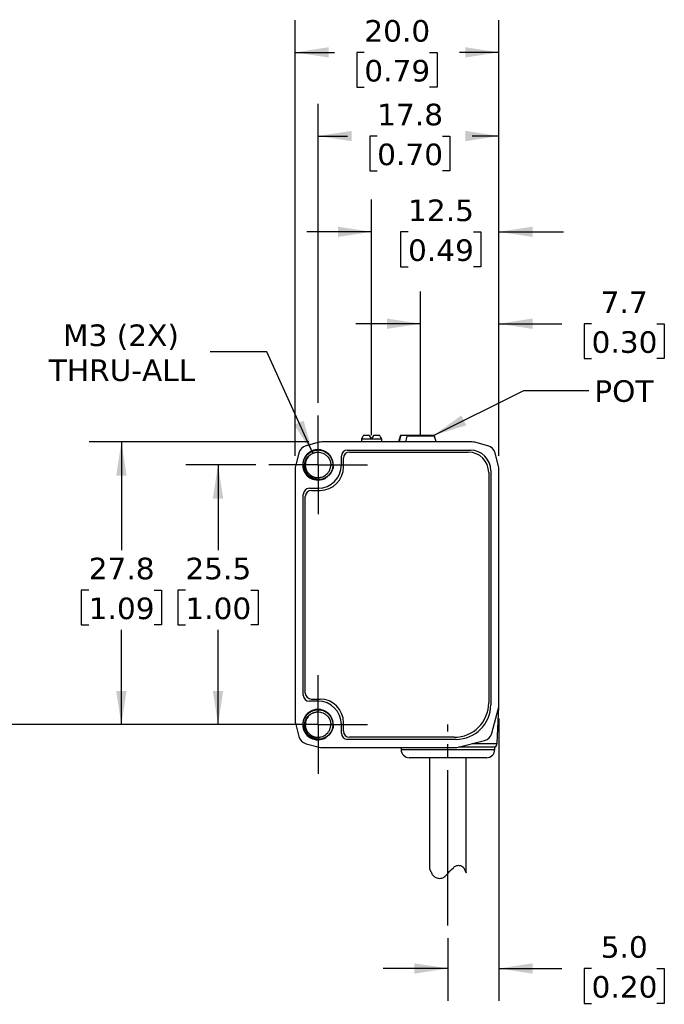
# Model space of a CAD drawing. Header units: millimetres. Extents: x 7 to 546, y 7 to 419.
# Tile 3 of 6: x 129 to 192, y 70 to 167. Entities that reach past the tile are written whole.
import ezdxf

# ---------------------------------------------------------------- set-up
doc = ezdxf.new("R2010")
doc.units = ezdxf.units.MM
doc.linetypes.add('SLD-Center', pattern=[19.05, 15.24, -1.27, 1.27, -1.27])
doc.linetypes.add('SLD-Solid', pattern=[0])
doc.layers.add('CENTER', color=40, linetype='SLD-Center')
doc.layers.add('DIMENSIONS', color=140, linetype='SLD-Solid', lineweight=25)
doc.layers.add('TEXT', color=140, linetype='SLD-Solid', lineweight=25)
doc.styles.add('SLDTEXTSTYLE1', font='VERDANA.TTF')
doc.styles.get("Standard").update_dxf_attribs({"font": 'VERDANA.TTF'})
doc.dimstyles.new('SLDDIMSTYLE0', dxfattribs={"dimtxt": 2.158008, "dimasz": 3.302, "dimexe": 0, "dimexo": 0.0625, "dimgap": 0.539502, "dimtad": 0, "dimtih": 1, "dimtoh": 1, "dimrnd": 1e-09, "dimzin": 12, "dimdsep": 46, "dimtxsty": 'SLDTEXTSTYLE1', "dimsah": 1, "dimcen": 0.09, "dimadec": 0, "dimazin": 3, "dimtfac": 1, "dimtmove": 0, "dimatfit": 0, "dimfxl": 0, "dimfrac": 2, "dimtolj": 1, "dimtzin": 12, "dimarcsym": 0})
doc.dimstyles.new('SLDDIMSTYLE1', dxfattribs={"dimtxt": 2.158008, "dimasz": 3.302, "dimexe": 0, "dimexo": 0.0625, "dimgap": 0.539502, "dimtad": 0, "dimtih": 1, "dimtoh": 1, "dimrnd": 1e-09, "dimzin": 12, "dimdsep": 46, "dimtxsty": 'SLDTEXTSTYLE1', "dimsah": 1, "dimcen": 0.09, "dimadec": 0, "dimazin": 3, "dimtfac": 1, "dimtofl": 0, "dimtmove": 0, "dimatfit": 3, "dimfxl": 0, "dimfrac": 2, "dimtolj": 1, "dimtzin": 12, "dimarcsym": 0})
doc.dimstyles.new('SLDDIMSTYLE2', dxfattribs={"dimtxt": 2.158008, "dimasz": 3.302, "dimexe": 0, "dimexo": 0.0625, "dimgap": 0.539502, "dimtad": 0, "dimtih": 1, "dimtoh": 1, "dimrnd": 1e-09, "dimzin": 4, "dimdsep": 46, "dimtxsty": 'SLDTEXTSTYLE1', "dimsah": 1, "dimcen": 0.09, "dimadec": 0, "dimazin": 1, "dimtfac": 1, "dimtmove": 0, "dimatfit": 0, "dimfxl": 0, "dimfrac": 2, "dimtolj": 1, "dimtzin": 12, "dimarcsym": 0})
doc.dimstyles.new('SLDDIMSTYLE3', dxfattribs={"dimtxt": 2.158008, "dimasz": 3.302, "dimexe": 0, "dimexo": 0.0625, "dimgap": 0.539502, "dimtad": 0, "dimtih": 1, "dimtoh": 1, "dimrnd": 1e-09, "dimzin": 12, "dimdsep": 46, "dimtxsty": 'SLDTEXTSTYLE1', "dimsah": 1, "dimcen": 0, "dimadec": 0, "dimazin": 3, "dimtfac": 1, "dimtofl": 0, "dimtmove": 0, "dimatfit": 3, "dimfxl": 0, "dimfrac": 2, "dimtolj": 1, "dimtzin": 12, "dimarcsym": 0})
doc.dimstyles.new('SLDDIMSTYLE4', dxfattribs={"dimtxt": 2.158008, "dimasz": 3.302, "dimexe": 0, "dimexo": 0.0625, "dimgap": 0.539502, "dimtad": 0, "dimtih": 1, "dimtoh": 1, "dimrnd": 1e-09, "dimzin": 4, "dimdsep": 46, "dimtxsty": 'SLDTEXTSTYLE1', "dimsah": 1, "dimcen": 0.09, "dimadec": 0, "dimazin": 1, "dimtfac": 1, "dimtofl": 0, "dimtmove": 0, "dimatfit": 3, "dimfxl": 0, "dimfrac": 2, "dimtolj": 1, "dimtzin": 12, "dimarcsym": 0})
doc.dimstyles.new('SLDDIMSTYLE5', dxfattribs={"dimtxt": 0.18, "dimasz": 3.302, "dimexe": 0, "dimexo": 0.0625, "dimgap": 0, "dimtad": 0, "dimtih": 1, "dimtoh": 1, "dimdec": 0, "dimrnd": 1e-09, "dimzin": 0, "dimdsep": 46, "dimtxsty": 'Standard', "dimsah": 1, "dimcen": 0.09, "dimadec": 0, "dimazin": 0, "dimtfac": 3.302, "dimtdec": 0, "dimtofl": 0, "dimtmove": 0, "dimatfit": 3, "dimfxl": 0, "dimfrac": 2, "dimtolj": 1, "dimtzin": 0, "dimarcsym": 0})

# ---------------------------------------------------------------- blocks, each defined once
blk = doc.blocks.new('_D_2')
at = {"layer": 'DIMENSIONS'}
for p, q in [((175.694, 98.001), (175.694, 70.266)), ((170.694, 76.401), (170.694, 70.266)), ((170.694, 73.441), (164.344, 73.441)), ((175.694, 73.441), (181.863, 73.441)), ((184.787, 73.441), (184.062, 73.441)), ((184.062, 73.441), (184.062, 70.012)), ((191.199, 73.441), (191.924, 73.441)), ((191.924, 73.441), (191.924, 70.012)), ((184.062, 70.012), (184.787, 70.012)), ((191.924, 70.012), (191.199, 70.012))]:
    blk.add_line(p, q, dxfattribs=at)
for points in [[(170.694, 73.441), (167.392, 73.949), (167.392, 72.933)], [(175.694, 73.441), (178.996, 72.933), (178.996, 73.949)]]:
    blk.add_solid(points, dxfattribs=at)
at = {"layer": 'DIMENSIONS', "char_height": 2.1167, "attachment_point": 1, "style": 'SLDTEXTSTYLE1'}
for s, insert in [('5.0', (185.684, 76.613)), ('0.20', (184.787, 72.7))]:
    blk.add_mtext(s, dxfattribs=dict(at, insert=insert))
blk = doc.blocks.new('_D_3')
at = {"layer": 'DIMENSIONS'}
for p, q in [((168.014, 127.061), (168.014, 139.93)), ((175.694, 123.781), (175.694, 139.93)), ((168.014, 136.755), (161.664, 136.755)), ((175.694, 136.755), (181.863, 136.755)), ((184.787, 136.755), (184.062, 136.755)), ((184.062, 136.755), (184.062, 133.325)), ((191.199, 136.755), (191.924, 136.755)), ((191.924, 136.755), (191.924, 133.325)), ((184.062, 133.325), (184.787, 133.325)), ((191.924, 133.325), (191.199, 133.325))]:
    blk.add_line(p, q, dxfattribs=at)
for points in [[(168.014, 136.755), (164.712, 137.263), (164.712, 136.247)], [(175.694, 136.755), (178.996, 136.247), (178.996, 137.263)]]:
    blk.add_solid(points, dxfattribs=at)
at = {"layer": 'DIMENSIONS', "char_height": 2.1167, "attachment_point": 1, "style": 'SLDTEXTSTYLE1'}
for s, insert in [('7.7', (185.684, 139.927)), ('0.30', (184.787, 136.014))]:
    blk.add_mtext(s, dxfattribs=dict(at, insert=insert))
blk = doc.blocks.new('_D_4')
at = {"layer": 'DIMENSIONS'}
for p, q in [((163.194, 127.089), (163.194, 148.953)), ((175.694, 123.781), (175.694, 148.953)), ((163.194, 145.778), (156.844, 145.778)), ((166.777, 145.778), (166.053, 145.778)), ((166.053, 145.778), (166.053, 142.348)), ((173.19, 145.778), (173.915, 145.778)), ((173.915, 145.778), (173.915, 142.348)), ((175.694, 145.778), (182.044, 145.778)), ((166.053, 142.348), (166.777, 142.348)), ((173.915, 142.348), (173.19, 142.348))]:
    blk.add_line(p, q, dxfattribs=at)
for points in [[(163.194, 145.778), (159.892, 146.286), (159.892, 145.27)], [(175.694, 145.778), (178.996, 145.27), (178.996, 146.286)]]:
    blk.add_solid(points, dxfattribs=at)
at = {"layer": 'DIMENSIONS', "char_height": 2.1167, "attachment_point": 1, "style": 'SLDTEXTSTYLE1'}
for s, insert in [('12.5', (166.777, 148.949)), ('0.49', (166.777, 145.036))]:
    blk.add_mtext(s, dxfattribs=dict(at, insert=insert))
blk = doc.blocks.new('_D_5')
at = {"layer": 'DIMENSIONS'}
for p, q in [((151.834, 122.891), (144.956, 122.891)), ((148.131, 122.891), (148.131, 114.518)), ((144.924, 110.605), (144.2, 110.605)), ((144.2, 110.605), (144.2, 107.175)), ((151.337, 110.605), (152.062, 110.605)), ((152.062, 110.605), (152.062, 107.175)), ((144.2, 107.175), (144.924, 107.175)), ((148.131, 97.391), (148.131, 106.692)), ((152.062, 107.175), (151.337, 107.175)), ((151.834, 97.391), (144.956, 97.391))]:
    blk.add_line(p, q, dxfattribs=at)
for points in [[(148.131, 122.891), (147.623, 119.589), (148.639, 119.589)], [(148.131, 97.391), (148.639, 100.693), (147.623, 100.693)]]:
    blk.add_solid(points, dxfattribs=at)
at = {"layer": 'DIMENSIONS', "char_height": 2.1167, "attachment_point": 1, "style": 'SLDTEXTSTYLE1'}
for s, insert in [('25.5', (144.924, 113.777)), ('1.00', (144.924, 109.864))]:
    blk.add_mtext(s, dxfattribs=dict(at, insert=insert))
blk = doc.blocks.new('_D_6')
at = {"layer": 'DIMENSIONS'}
for p, q in [((157.054, 125.141), (135.472, 125.141)), ((138.647, 125.141), (138.647, 114.518)), ((135.441, 110.605), (134.716, 110.605)), ((134.716, 110.605), (134.716, 107.175)), ((141.853, 110.605), (142.578, 110.605)), ((142.578, 110.605), (142.578, 107.175)), ((134.716, 107.175), (135.441, 107.175)), ((138.647, 97.391), (138.647, 106.692)), ((142.578, 107.175), (141.853, 107.175)), ((155.424, 97.391), (135.472, 97.391))]:
    blk.add_line(p, q, dxfattribs=at)
for points in [[(138.647, 125.141), (138.139, 121.839), (139.155, 121.839)], [(138.647, 97.391), (139.155, 100.693), (138.139, 100.693)]]:
    blk.add_solid(points, dxfattribs=at)
at = {"layer": 'DIMENSIONS', "char_height": 2.1167, "attachment_point": 1, "style": 'SLDTEXTSTYLE1'}
for s, insert in [('27.8', (135.441, 113.777)), ('1.09', (135.441, 109.864))]:
    blk.add_mtext(s, dxfattribs=dict(at, insert=insert))
blk = doc.blocks.new('_D_7')
at = {"layer": 'DIMENSIONS'}
for p, q in [((152.913, 133.99), (147.357, 133.99)), ((157.427, 124.029), (152.913, 133.99))]:
    blk.add_line(p, q, dxfattribs=at)
blk.add_solid([(157.427, 124.029), (156.527, 127.247), (155.602, 126.827)], dxfattribs=at)
at = {"layer": 'DIMENSIONS', "char_height": 2.1167, "attachment_point": 1, "style": 'SLDTEXTSTYLE1'}
for s, insert in [('M3 (2X)', (132.918, 136.679)), ('THRU-ALL', (131.525, 133.249))]:
    blk.add_mtext(s, dxfattribs=dict(at, insert=insert))
blk = doc.blocks.new('_D_8')
at = {"layer": 'DIMENSIONS'}
for p, q in [((157.944, 129.001), (157.944, 158.359)), ((175.694, 123.781), (175.694, 158.359)), ((157.944, 155.184), (160.824, 155.184)), ((163.748, 155.184), (163.023, 155.184)), ((163.023, 155.184), (163.023, 151.754)), ((170.161, 155.184), (170.885, 155.184)), ((170.885, 155.184), (170.885, 151.754)), ((175.694, 155.184), (173.085, 155.184)), ((163.023, 151.754), (163.748, 151.754)), ((170.885, 151.754), (170.161, 151.754))]:
    blk.add_line(p, q, dxfattribs=at)
for points in [[(157.944, 155.184), (161.246, 154.676), (161.246, 155.692)], [(175.694, 155.184), (172.392, 155.692), (172.392, 154.676)]]:
    blk.add_solid(points, dxfattribs=at)
at = {"layer": 'DIMENSIONS', "char_height": 2.1167, "attachment_point": 1, "style": 'SLDTEXTSTYLE1'}
for s, insert in [('17.8', (163.748, 158.355)), ('0.70', (163.748, 154.442))]:
    blk.add_mtext(s, dxfattribs=dict(at, insert=insert))
blk = doc.blocks.new('_D_9')
at = {"layer": 'DIMENSIONS'}
for p, q in [((155.694, 123.781), (155.694, 166.574)), ((175.694, 123.781), (175.694, 166.574)), ((155.694, 163.399), (159.562, 163.399)), ((162.486, 163.399), (161.761, 163.399)), ((161.761, 163.399), (161.761, 159.969)), ((168.899, 163.399), (169.623, 163.399)), ((169.623, 163.399), (169.623, 159.969)), ((175.694, 163.399), (171.823, 163.399)), ((161.761, 159.969), (162.486, 159.969)), ((169.623, 159.969), (168.899, 159.969))]:
    blk.add_line(p, q, dxfattribs=at)
for points in [[(155.694, 163.399), (158.996, 162.891), (158.996, 163.907)], [(175.694, 163.399), (172.392, 163.907), (172.392, 162.891)]]:
    blk.add_solid(points, dxfattribs=at)
at = {"layer": 'DIMENSIONS', "char_height": 2.1167, "attachment_point": 1, "style": 'SLDTEXTSTYLE1'}
for s, insert in [('20.0', (162.486, 166.571)), ('0.79', (162.486, 162.658))]:
    blk.add_mtext(s, dxfattribs=dict(at, insert=insert))
blk = doc.blocks.new('SW_CENTERMARKSYMBOL_0')
at = {"layer": 'CENTER', "color": 0}
for p, q in [((0, 2.54), (0, 4.84)), ((0, 0), (0, 2.54)), ((-2.54, 0), (-4.84, 0)), ((0, 0), (-2.54, 0)), ((0, 0), (0, -2.54)), ((0, 0), (2.54, 0)), ((2.54, 0), (4.84, 0)), ((0, -2.54), (0, -4.84))]:
    blk.add_line(p, q, dxfattribs=at)
blk = doc.blocks.new('SW_CENTERMARKSYMBOL_1')
at = {"layer": 'CENTER', "color": 0}
for p, q in [((0, 2.54), (0, 4.84)), ((0, 0), (0, 2.54)), ((-2.54, 0), (-4.84, 0)), ((0, 0), (-2.54, 0)), ((0, 0), (0, -2.54)), ((0, 0), (2.54, 0)), ((2.54, 0), (4.84, 0)), ((0, -2.54), (0, -4.84))]:
    blk.add_line(p, q, dxfattribs=at)

msp = doc.modelspace()

# ---------------------------------------------------------------- linework, layer by layer
for p, q in [((163.004, 125.791), (162.406, 125.791)), ((163.194, 125.461), (163.004, 125.791)), ((163.384, 125.791), (163.194, 125.461)), ((163.981, 125.791), (163.384, 125.791)), ((165.998, 125.717), (165.844, 125.141)), ((166.079, 125.717), (165.998, 125.717)), ((166.163, 125.791), (166.138, 125.791)), ((166.719, 125.791), (166.163, 125.791)), ((169.389, 125.717), (166.653, 125.717)), ((169.544, 125.141), (169.389, 125.717)), ((158.069, 125.108), (156.779, 124.768)), ((173.064, 125.141), (158.324, 125.141)), ((162.216, 125.461), (162.194, 125.416)), ((162.194, 125.416), (162.194, 125.141)), ((164.194, 125.416), (162.194, 125.416)), ((164.194, 125.416), (164.171, 125.461)), ((164.194, 125.141), (164.194, 125.416)), ((174.608, 124.768), (173.318, 125.108)), ((156.067, 124.056), (155.727, 122.766)), ((160.844, 124.341), (172.894, 124.341)), ((161.044, 124.141), (172.694, 124.141)), ((175.66, 122.766), (175.32, 124.056)), ((156.444, 122.891), (156.622, 122.891)), ((159.417, 122.891), (159.186, 122.891)), ((160.244, 122.891), (160.244, 123.741)), ((160.444, 122.691), (160.444, 123.541)), ((155.694, 122.511), (155.694, 97.771)), ((174.694, 122.141), (174.694, 99.541)), ((174.894, 122.341), (174.894, 99.341)), ((175.694, 99.271), (175.694, 122.511)), ((156.494, 100.291), (156.494, 119.991)), ((157.094, 120.591), (157.944, 120.591)), ((157.294, 120.391), (158.144, 120.391)), ((156.694, 100.491), (156.694, 119.791)), ((157.944, 99.691), (157.094, 99.691)), ((157.294, 99.891), (158.144, 99.891)), ((175, 96.543), (175.66, 99.013)), ((175.513, 95.522), (175.689, 99.175)), ((155.727, 97.516), (156.067, 96.226)), ((156.444, 97.391), (156.622, 97.391)), ((159.417, 97.391), (159.186, 97.391)), ((160.244, 96.541), (160.244, 97.391)), ((160.444, 96.741), (160.444, 97.591)), ((171.494, 95.941), (160.844, 95.941)), ((171.294, 96.141), (161.044, 96.141)), ((171.564, 95.141), (174.28, 95.832)), ((156.779, 95.514), (158.069, 95.174)), ((158.324, 95.141), (171.564, 95.141)), ((166.094, 95.141), (166.094, 94.941)), ((166.094, 94.941), (175.294, 94.941)), ((175.294, 95.184), (171.732, 95.184)), ((173.061, 95.522), (175.513, 95.522)), ((175.294, 94.941), (175.294, 95.184)), ((168.894, 94.141), (168.894, 83.221)), ((172.494, 82.836), (172.494, 94.141))]:
    msp.add_line(p, q)
for centre, radius, start, end in [((166.094, 125.691), 0.1, 90, 165), ((169.293, 125.691), 0.1, 15, 90), ((157.034, 123.801), 1, 104.76542, 165.23458), ((158.324, 124.141), 1, 90, 104.76542), ((173.064, 124.141), 1, 75.23458, 90), ((174.354, 123.801), 1, 14.76542, 75.23458), ((160.844, 123.741), 0.6, 90, 180), ((161.044, 123.541), 0.6, 90, 180), ((172.694, 122.141), 2, 0, 90), ((172.894, 122.341), 2, 0, 90), ((157.944, 122.891), 2.3, 270, 0), ((156.694, 122.511), 1, 165.23458, 180), ((158.144, 122.691), 2.3, 270, 0), ((174.694, 122.511), 1, 0, 14.76542), ((157.094, 119.991), 0.6, 90, 180), ((157.294, 119.791), 0.6, 90, 180), ((157.094, 100.291), 0.6, 180, 270), ((157.294, 100.491), 0.6, 180, 270), ((157.944, 97.391), 2.3, 0, 90), ((158.144, 97.591), 2.3, 0, 90), ((171.294, 99.541), 3.4, 270, 0), ((171.494, 99.341), 3.4, 270, 0), ((174.694, 99.271), 1, 345.03971, 360), ((156.694, 97.771), 1, 180, 194.76542), ((161.044, 96.741), 0.6, 180, 270), ((157.034, 96.481), 1, 194.76542, 255.23458), ((160.844, 96.541), 0.6, 180, 270), ((174.034, 96.801), 1, 284.2689, 345.03971), ((158.324, 96.141), 1, 255.23458, 270), ((166.894, 94.941), 0.8, 180, 270), ((174.494, 94.941), 0.8, 270, 0), ((175.114, 95.541), 0.4, 296.74368, 357.2443)]:
    msp.add_arc(centre, radius, start, end)
for start_param, end_param in [(0.392739, 0.494934), (5.788251, 5.890446)]:
    msp.add_ellipse((163.194, 118.84), major_axis=(0, 7.523), ratio=0.27347, start_param=start_param, end_param=end_param)
for points in [[(165.948, 125.141), (165.991, 125.333), (166.035, 125.525), (166.079, 125.717)], [(166.653, 125.717), (166.609, 125.525), (166.565, 125.333), (166.521, 125.141)], [(170.544, 82.631), (170.751, 82.882), (170.978, 83.108), (171.224, 83.311)]]:
    msp.add_open_spline(points, degree=3)
for points, knots in [([(166.079, 125.717), (166.082, 125.727), (166.086, 125.738), (166.091, 125.747), (166.096, 125.756), (166.103, 125.764), (166.11, 125.77), (166.118, 125.777), (166.126, 125.782), (166.135, 125.786), (166.144, 125.789), (166.153, 125.791), (166.163, 125.791)], [0, 0, 0, 0, 0.0000332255, 0.0000332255, 0.0000332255, 0.0000663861, 0.0000663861, 0.0000663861, 0.0001005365, 0.0001005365, 0.0001005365, 0.0001341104, 0.0001341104, 0.0001341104, 0.0001341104]), ([(166.736, 125.791), (166.726, 125.791), (166.716, 125.789), (166.706, 125.785), (166.697, 125.781), (166.688, 125.775), (166.68, 125.767), (166.673, 125.759), (166.666, 125.75), (166.661, 125.74), (166.658, 125.733), (166.655, 125.725), (166.653, 125.717)], [0, 0, 0, 0, 0.0000366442, 0.0000366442, 0.0000366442, 0.0000733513, 0.0000733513, 0.0000733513, 0.0001090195, 0.0001090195, 0.0001090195, 0.0001340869, 0.0001340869, 0.0001340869, 0.0001340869]), ([(169.291, 125.791), (169.292, 125.791), (169.298, 125.791), (169.273, 125.791), (169.212, 125.791), (169.108, 125.791), (168.97, 125.791), (168.804, 125.791), (168.614, 125.791), (168.404, 125.791), (168.173, 125.791), (167.926, 125.791), (167.669, 125.791), (167.412, 125.791), (167.168, 125.791), (166.938, 125.791), (166.803, 125.791), (166.736, 125.791)], [0, 0, 0, 0, 0.005627, 0.078099, 0.150724, 0.223196, 0.295821, 0.364743, 0.433815, 0.502738, 0.57181, 0.644283, 0.716907, 0.78938, 0.862004, 0.930965, 1, 1, 1, 1]), ([(159.431, 122.891), (159.431, 123.086), (159.393, 123.28), (159.245, 123.641), (159.135, 123.806), (158.86, 124.083), (158.695, 124.194), (158.334, 124.345), (158.139, 124.384), (157.748, 124.385), (157.552, 124.347), (157.19, 124.198), (157.024, 124.087), (156.746, 123.811), (156.635, 123.645), (156.484, 123.283), (156.444, 123.087), (156.444, 122.891)], [0, 0, 0, 0, 0.125, 0.125, 0.25, 0.25, 0.375, 0.375, 0.5, 0.5, 0.625, 0.625, 0.75, 0.75, 0.875, 0.875, 1, 1, 1, 1]), ([(159.435, 122.892), (159.427, 122.848), (159.412, 122.753), (159.387, 122.625), (159.353, 122.481), (159.291, 122.3), (159.172, 122.075), (158.95, 121.803), (158.56, 121.52), (157.986, 121.382), (157.382, 121.497), (156.893, 121.816), (156.563, 122.297), (156.427, 122.929), (156.602, 123.633), (157.15, 124.202), (157.907, 124.423), (158.675, 124.238), (159.248, 123.696), (159.402, 123.18), (159.409, 122.895), (159.408, 122.818), (159.398, 122.692), (159.365, 122.517), (159.292, 122.3), (159.159, 122.053), (158.943, 121.801), (158.632, 121.576), (158.222, 121.428), (157.734, 121.411), (157.218, 121.577), (156.76, 121.957), (156.47, 122.538), (156.461, 123.241), (156.806, 123.918), (157.488, 124.364), (158.36, 124.386), (159.146, 123.89), (159.488, 123.039), (159.315, 122.208), (158.807, 121.632), (158.12, 121.381), (157.432, 121.465), (156.88, 121.819), (156.543, 122.339), (156.443, 122.912), (156.555, 123.447), (156.825, 123.878), (157.193, 124.176), (157.601, 124.336), (158.001, 124.371), (158.362, 124.309), (158.666, 124.178), (158.907, 124.006), (159.087, 123.818), (159.214, 123.631), (159.297, 123.459), (159.349, 123.312), (159.378, 123.194), (159.393, 123.109), (159.399, 123.058), (159.423, 122.819), (159.366, 122.374), (159.018, 121.831), (158.499, 121.491), (157.913, 121.389), (157.358, 121.511), (156.907, 121.812), (156.604, 122.231), (156.465, 122.703), (156.482, 123.169), (156.63, 123.585), (156.876, 123.921), (157.184, 124.163), (157.52, 124.308), (157.857, 124.366), (158.173, 124.348), (158.455, 124.273), (158.696, 124.157), (158.893, 124.015), (159.047, 123.861), (159.165, 123.707), (159.25, 123.561), (159.308, 123.429), (159.347, 123.315), (159.371, 123.222), (159.385, 123.152), (159.393, 123.105), (159.396, 123.082), (159.397, 123.075)], [0, 0, 0, 0, 0.003705, 0.008005, 0.01076, 0.015876, 0.02373, 0.031582, 0.044639, 0.062829, 0.078461, 0.094093, 0.109725, 0.125357, 0.146096, 0.166835, 0.187574, 0.208313, 0.229052, 0.249791, 0.250489, 0.25258, 0.256066, 0.260943, 0.267213, 0.27487, 0.283916, 0.294344, 0.306154, 0.319343, 0.333904, 0.349835, 0.36713, 0.385784, 0.405792, 0.427147, 0.449844, 0.473875, 0.499234, 0.520394, 0.540634, 0.559951, 0.578344, 0.595809, 0.612344, 0.627947, 0.642615, 0.656346, 0.669137, 0.680988, 0.691899, 0.701865, 0.710886, 0.718961, 0.726089, 0.732268, 0.737499, 0.741779, 0.745108, 0.747487, 0.748915, 0.749391, 0.767258, 0.784471, 0.801031, 0.816935, 0.832183, 0.846774, 0.860707, 0.873982, 0.886597, 0.898549, 0.90984, 0.920469, 0.930434, 0.939735, 0.948373, 0.956344, 0.963649, 0.970289, 0.976261, 0.981567, 0.986205, 0.990175, 0.993477, 0.996111, 0.998076, 0.999372, 1, 1, 1, 1]), ([(156.622, 122.891), (156.633, 123.126), (156.709, 123.353), (156.962, 123.734), (157.138, 123.887), (157.338, 123.984)], [0, 0, 0, 0, 0.5, 0.5, 1, 1, 1, 1]), ([(157.219, 123.905), (157.164, 123.864), (157.044, 123.773), (156.898, 123.589), (156.782, 123.373), (156.708, 123.136), (156.698, 122.973), (156.694, 122.891)], [0, 0, 0, 0, 0.173501, 0.380126, 0.586751, 0.793375, 1, 1, 1, 1]), ([(157.338, 123.984), (157.371, 124.002), (157.437, 124.036), (157.54, 124.075), (157.642, 124.106), (157.744, 124.126), (157.845, 124.138), (158.067, 124.147), (158.368, 124.09), (158.654, 123.93), (158.827, 123.781), (158.948, 123.642), (159.051, 123.482), (159.13, 123.301), (159.183, 123.101), (159.19, 122.962), (159.194, 122.891)], [0, 0, 0, 0, 0.043524, 0.085902, 0.127134, 0.16722, 0.20616, 0.243954, 0.425304, 0.550569, 0.619315, 0.689378, 0.762478, 0.838615, 0.917789, 1, 1, 1, 1]), ([(156.444, 122.891), (156.444, 122.626), (156.517, 122.363), (156.784, 121.907), (156.98, 121.716), (157.44, 121.459), (157.704, 121.393), (158.231, 121.403), (158.492, 121.479), (158.717, 121.616)], [0, 0, 0, 0, 0.25, 0.25, 0.5, 0.5, 0.75, 0.75, 1, 1, 1, 1]), ([(158.703, 121.638), (158.476, 121.515), (158.219, 121.454), (157.714, 121.47), (157.468, 121.546), (157.052, 121.808), (156.882, 121.993), (156.661, 122.418), (156.61, 122.658), (156.622, 122.891)], [0, 0, 0, 0, 0.25, 0.25, 0.5, 0.5, 0.75, 0.75, 1, 1, 1, 1]), ([(156.694, 122.891), (156.695, 122.852), (156.697, 122.775), (156.713, 122.663), (156.738, 122.555), (156.771, 122.452), (156.812, 122.355), (156.86, 122.265), (156.913, 122.181), (156.971, 122.103), (157.033, 122.032), (157.098, 121.969), (157.165, 121.911), (157.234, 121.861), (157.304, 121.816), (157.373, 121.778), (157.443, 121.745), (157.512, 121.717), (157.579, 121.694), (157.645, 121.676), (157.71, 121.662), (157.772, 121.652), (157.831, 121.646), (157.888, 121.642), (158.053, 121.638), (158.333, 121.682), (158.746, 121.889), (159.035, 122.227), (159.154, 122.554), (159.191, 122.748), (159.198, 122.846), (159.201, 122.892)], [0, 0, 0, 0, 0.029688, 0.05866, 0.086915, 0.114447, 0.141258, 0.167353, 0.192731, 0.21739, 0.241327, 0.264543, 0.287041, 0.308822, 0.329884, 0.350226, 0.369847, 0.388746, 0.406927, 0.424389, 0.441133, 0.457158, 0.472463, 0.487046, 0.500909, 0.598279, 0.700481, 0.849397, 0.924404, 0.964914, 1, 1, 1, 1]), ([(159.434, 122.891), (159.435, 122.875), (159.437, 122.842), (159.438, 122.778), (159.43, 122.667), (159.4, 122.523), (159.338, 122.341), (159.249, 122.16), (159.123, 121.98), (158.984, 121.835), (158.845, 121.722), (158.748, 121.665), (158.703, 121.638)], [0, 0, 0, 0, 0.03269, 0.063861, 0.127234, 0.252929, 0.350796, 0.503376, 0.648832, 0.780013, 0.897039, 1, 1, 1, 1]), ([(159.431, 97.391), (159.431, 97.586), (159.393, 97.78), (159.245, 98.141), (159.135, 98.306), (158.86, 98.583), (158.695, 98.694), (158.334, 98.845), (158.139, 98.884), (157.748, 98.885), (157.552, 98.847), (157.19, 98.698), (157.024, 98.587), (156.746, 98.311), (156.635, 98.145), (156.484, 97.783), (156.444, 97.587), (156.444, 97.391)], [0, 0, 0, 0, 0.125, 0.125, 0.25, 0.25, 0.375, 0.375, 0.5, 0.5, 0.625, 0.625, 0.75, 0.75, 0.875, 0.875, 1, 1, 1, 1]), ([(159.435, 97.392), (159.427, 97.348), (159.412, 97.253), (159.387, 97.125), (159.353, 96.981), (159.291, 96.8), (159.172, 96.575), (158.95, 96.303), (158.56, 96.02), (157.986, 95.882), (157.382, 95.997), (156.893, 96.316), (156.563, 96.797), (156.427, 97.429), (156.602, 98.133), (157.15, 98.702), (157.907, 98.923), (158.675, 98.738), (159.248, 98.196), (159.402, 97.68), (159.409, 97.395), (159.408, 97.318), (159.398, 97.192), (159.365, 97.017), (159.292, 96.8), (159.159, 96.553), (158.943, 96.301), (158.632, 96.076), (158.222, 95.928), (157.734, 95.911), (157.218, 96.077), (156.76, 96.457), (156.47, 97.038), (156.461, 97.741), (156.806, 98.418), (157.488, 98.864), (158.36, 98.886), (159.146, 98.39), (159.488, 97.539), (159.315, 96.708), (158.807, 96.132), (158.12, 95.881), (157.432, 95.965), (156.88, 96.319), (156.543, 96.839), (156.443, 97.412), (156.555, 97.947), (156.825, 98.378), (157.193, 98.676), (157.601, 98.836), (158.001, 98.871), (158.362, 98.809), (158.666, 98.678), (158.907, 98.506), (159.087, 98.318), (159.214, 98.131), (159.297, 97.959), (159.349, 97.812), (159.378, 97.694), (159.393, 97.609), (159.399, 97.558), (159.423, 97.319), (159.366, 96.874), (159.018, 96.331), (158.499, 95.991), (157.913, 95.889), (157.358, 96.011), (156.907, 96.312), (156.604, 96.731), (156.465, 97.203), (156.482, 97.669), (156.63, 98.085), (156.876, 98.421), (157.184, 98.663), (157.52, 98.808), (157.857, 98.866), (158.173, 98.848), (158.455, 98.773), (158.696, 98.657), (158.893, 98.515), (159.047, 98.361), (159.165, 98.207), (159.25, 98.061), (159.308, 97.929), (159.347, 97.815), (159.371, 97.722), (159.385, 97.652), (159.393, 97.605), (159.396, 97.582), (159.397, 97.575)], [0, 0, 0, 0, 0.003705, 0.008005, 0.01076, 0.015876, 0.02373, 0.031582, 0.044639, 0.062829, 0.078461, 0.094093, 0.109725, 0.125357, 0.146096, 0.166835, 0.187574, 0.208313, 0.229052, 0.249791, 0.250489, 0.25258, 0.256066, 0.260943, 0.267213, 0.27487, 0.283916, 0.294344, 0.306154, 0.319343, 0.333904, 0.349835, 0.36713, 0.385784, 0.405792, 0.427147, 0.449844, 0.473875, 0.499234, 0.520394, 0.540634, 0.559951, 0.578344, 0.595809, 0.612344, 0.627947, 0.642615, 0.656346, 0.669137, 0.680988, 0.691899, 0.701865, 0.710886, 0.718961, 0.726089, 0.732268, 0.737499, 0.741779, 0.745108, 0.747487, 0.748915, 0.749391, 0.767258, 0.784471, 0.801031, 0.816935, 0.832183, 0.846774, 0.860707, 0.873982, 0.886597, 0.898549, 0.90984, 0.920469, 0.930434, 0.939735, 0.948373, 0.956344, 0.963649, 0.970289, 0.976261, 0.981567, 0.986205, 0.990175, 0.993477, 0.996111, 0.998076, 0.999372, 1, 1, 1, 1]), ([(157.338, 98.484), (157.371, 98.502), (157.437, 98.536), (157.54, 98.575), (157.642, 98.606), (157.744, 98.626), (157.845, 98.638), (158.067, 98.647), (158.368, 98.59), (158.654, 98.43), (158.827, 98.281), (158.948, 98.142), (159.051, 97.982), (159.13, 97.801), (159.183, 97.601), (159.19, 97.462), (159.194, 97.391)], [0, 0, 0, 0, 0.043524, 0.085902, 0.127134, 0.16722, 0.20616, 0.243954, 0.425304, 0.550569, 0.619315, 0.689378, 0.762478, 0.838615, 0.917789, 1, 1, 1, 1]), ([(156.622, 97.391), (156.633, 97.626), (156.709, 97.853), (156.962, 98.234), (157.138, 98.387), (157.338, 98.484)], [0, 0, 0, 0, 0.5, 0.5, 1, 1, 1, 1]), ([(157.219, 98.405), (157.164, 98.364), (157.044, 98.273), (156.898, 98.089), (156.782, 97.873), (156.708, 97.636), (156.698, 97.473), (156.694, 97.391)], [0, 0, 0, 0, 0.173501, 0.380126, 0.586751, 0.793375, 1, 1, 1, 1]), ([(156.444, 97.391), (156.444, 97.126), (156.517, 96.863), (156.784, 96.407), (156.98, 96.216), (157.44, 95.959), (157.704, 95.893), (158.231, 95.903), (158.492, 95.979), (158.717, 96.116)], [0, 0, 0, 0, 0.25, 0.25, 0.5, 0.5, 0.75, 0.75, 1, 1, 1, 1]), ([(158.703, 96.138), (158.476, 96.015), (158.219, 95.954), (157.714, 95.97), (157.468, 96.046), (157.052, 96.308), (156.882, 96.493), (156.661, 96.918), (156.61, 97.158), (156.622, 97.391)], [0, 0, 0, 0, 0.25, 0.25, 0.5, 0.5, 0.75, 0.75, 1, 1, 1, 1]), ([(156.694, 97.391), (156.695, 97.352), (156.697, 97.275), (156.713, 97.163), (156.738, 97.055), (156.771, 96.952), (156.812, 96.855), (156.86, 96.765), (156.913, 96.681), (156.971, 96.603), (157.033, 96.532), (157.098, 96.469), (157.165, 96.411), (157.234, 96.361), (157.304, 96.316), (157.373, 96.278), (157.443, 96.245), (157.512, 96.217), (157.579, 96.194), (157.645, 96.176), (157.71, 96.162), (157.772, 96.152), (157.831, 96.146), (157.888, 96.142), (158.053, 96.138), (158.333, 96.182), (158.746, 96.389), (159.035, 96.727), (159.154, 97.054), (159.191, 97.248), (159.198, 97.346), (159.201, 97.392)], [0, 0, 0, 0, 0.029688, 0.05866, 0.086915, 0.114447, 0.141258, 0.167353, 0.192731, 0.21739, 0.241327, 0.264543, 0.287041, 0.308822, 0.329884, 0.350226, 0.369847, 0.388746, 0.406927, 0.424389, 0.441133, 0.457158, 0.472463, 0.487046, 0.500909, 0.598279, 0.700481, 0.849397, 0.924404, 0.964914, 1, 1, 1, 1]), ([(159.434, 97.391), (159.435, 97.375), (159.437, 97.342), (159.438, 97.278), (159.43, 97.167), (159.4, 97.023), (159.338, 96.841), (159.249, 96.66), (159.123, 96.48), (158.984, 96.335), (158.845, 96.222), (158.748, 96.165), (158.703, 96.138)], [0, 0, 0, 0, 0.03269, 0.063861, 0.127234, 0.252929, 0.350796, 0.503376, 0.648832, 0.780013, 0.897039, 1, 1, 1, 1]), ([(174.494, 94.141), (174.494, 94.141), (172.791, 94.141), (168.596, 94.141), (166.894, 94.141), (166.894, 94.141)], [0, 0, 0, 0, 0.5, 0.5, 1, 1, 1, 1]), ([(168.897, 83.221), (168.898, 83.219), (168.9, 83.213), (168.953, 83.091), (169.032, 82.923), (169.11, 82.767), (169.165, 82.666), (169.184, 82.631)], [0, 0, 0, 0, 0.163756, 0.422221, 0.647068, 0.877348, 1, 1, 1, 1]), ([(171.224, 83.311), (171.295, 83.409), (171.392, 83.482), (171.597, 83.567), (171.704, 83.578), (171.896, 83.558), (171.982, 83.527), (172.13, 83.439), (172.193, 83.382), (172.244, 83.311)], [0, 0, 0, 0, 0.25, 0.25, 0.5, 0.5, 0.75, 0.75, 1, 1, 1, 1]), ([(172.244, 83.311), (172.287, 83.217), (172.351, 83.078), (172.425, 82.948), (172.466, 82.879), (172.49, 82.839), (172.491, 82.837), (172.492, 82.836)], [0, 0, 0, 0, 0.349539, 0.523186, 0.702457, 0.86526, 1, 1, 1, 1]), ([(169.184, 82.631), (169.251, 82.541), (169.333, 82.466), (169.484, 82.378), (169.538, 82.353), (169.654, 82.315), (169.717, 82.301), (169.912, 82.282), (170.056, 82.3), (170.326, 82.413), (170.451, 82.508), (170.544, 82.631)], [0, 0, 0, 0, 0.25, 0.25, 0.375, 0.375, 0.5, 0.5, 0.75, 0.75, 1, 1, 1, 1])]:
    msp.add_open_spline(points, degree=3, knots=knots)
at = {"layer": 'CENTER'}
for p, q in [((157.944, 97.391), (110.16, 97.391)), ((170.694, 77.671), (170.694, 97.391))]:
    msp.add_line(p, q, dxfattribs=at)
at = {"layer": 'DIMENSIONS'}
for p, q in [((163.194, 125.819), (163.194, 127.216)), ((168.014, 125.791), (168.014, 127.216))]:
    msp.add_line(p, q, dxfattribs=at)

# ---------------------------------------------------------------- block references
at = {"layer": 'CENTER'}
for name, p in [('SW_CENTERMARKSYMBOL_0', (157.944, 122.891)), ('SW_CENTERMARKSYMBOL_1', (157.944, 97.391))]:
    msp.add_blockref(name, p, dxfattribs=at)

# ---------------------------------------------------------------- texts
at = {"layer": 'TEXT', "insert": (185.053, 131.199), "char_height": 2.1167, "attachment_point": 1, "style": 'SLDTEXTSTYLE1'}
msp.add_mtext('POT', dxfattribs=at)

# ---------------------------------------------------------------- dimensions: what is measured, and where the dimension line sits
at = {"layer": 'DIMENSIONS'}
for base, p1, p2, dimstyle, picture, middle in [((175.694, 163.399), (155.694, 122.511), (175.694, 122.511), 'SLDDIMSTYLE4', '_D_9', (165.692, 163.399)), ((175.694, 155.184), (157.944, 127.731), (175.694, 122.511), 'SLDDIMSTYLE1', '_D_8', (166.954, 155.184)), ((175.694, 145.778), (163.194, 125.819), (175.694, 122.511), 'SLDDIMSTYLE0', '_D_4', (169.984, 145.778)), ((175.694, 136.755), (168.014, 125.791), (175.694, 122.511), 'SLDDIMSTYLE0', '_D_3', (187.993, 136.755)), ((175.694, 73.441), (170.694, 77.671), (175.694, 99.271), 'SLDDIMSTYLE2', '_D_2', (187.993, 73.441))]:
    dim = msp.add_linear_dim(base=base, p1=p1, p2=p2, dimstyle=dimstyle, dxfattribs=at)
    dim.commit()
    dim.dimension.update_dxf_attribs({"geometry": picture, "text_midpoint": middle, "dimtype": 160})
dim = msp.add_radius_dim(center=(157.944, 122.891), mpoint=(157.427, 124.029), text='M3 (2X)\\PTHRU-ALL', dimstyle='SLDDIMSTYLE3', dxfattribs=at)
dim.commit()
dim.dimension.update_dxf_attribs({"geometry": '_D_7', "text_midpoint": (138.647, 133.99), "dimtype": 164})
for base, p1, p2, picture, middle in [((138.647, 97.391), (158.324, 125.141), (156.694, 97.391), '_D_6', (138.647, 110.605)), ((148.131, 97.391), (153.104, 122.891), (153.104, 97.391), '_D_5', (148.131, 110.605))]:
    dim = msp.add_linear_dim(base=base, p1=p1, p2=p2, angle=90, dimstyle='SLDDIMSTYLE1', dxfattribs=at)
    dim.commit()
    dim.dimension.update_dxf_attribs({"geometry": picture, "text_midpoint": middle, "dimtype": 160})

# ---------------------------------------------------------------- leaders
at = {"layer": 'TEXT'}
msp.add_leader([(169.292, 125.791), (178.154, 130.191), (184.504, 130.191)], dimstyle='SLDDIMSTYLE5', dxfattribs=at)

doc.saveas('drawing.dxf')
